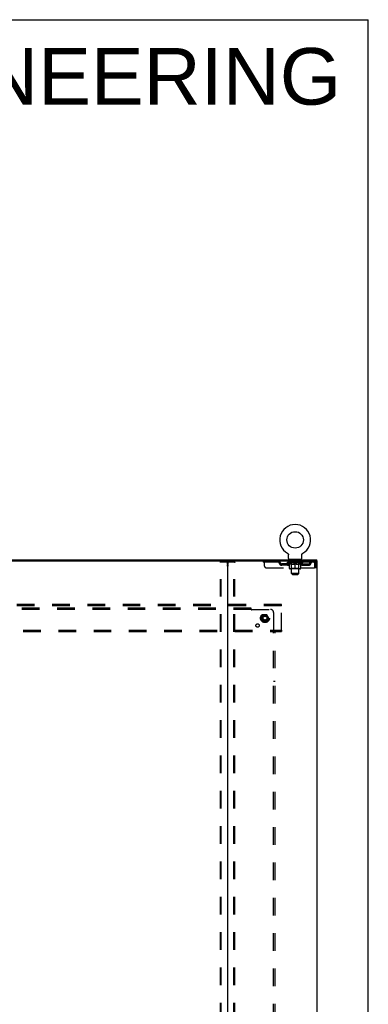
# Model space of a CAD drawing. Header units: inches. Extents: x 0 to 268, y 0 to 174.
# Tile 71 of 71: x 239 to 268, y 91 to 174. Entities that reach past the tile are written whole.
import ezdxf

# ---------------------------------------------------------------- set-up
doc = ezdxf.new("R2010")
doc.units = ezdxf.units.IN
doc.header["$LTSCALE"] = 14.749625
doc.header["$MEASUREMENT"] = 0
doc.linetypes.add('DOT', pattern=[0.2, 0.1, -0.1])
doc.linetypes.add('HIDDEN', pattern=[0.2, 0.1, -0.1])
doc.layers.get('0').update_dxf_attribs({"linetype": 'CONTINUOUS'})
for name, color, linetype in [('DEFAULT_2', 8, 'HIDDEN'), ('DIMENSIONS', 7, 'CONTINUOUS'), ('SUBPANEL', 7, 'CONTINUOUS'), ('WITNESSMARKS', 7, 'CONTINUOUS')]:
    doc.layers.add(name, color=color, linetype=linetype)
doc.styles.get("Standard").update_dxf_attribs({"font": 'arial.ttf'})

msp = doc.modelspace()

# ---------------------------------------------------------------- linework, layer by layer
at = {"color": 7, "linetype": 'Continuous'}
for p, q in [((0, 173.525), (268.175, 173.525)), ((268.175, 0), (268.175, 173.525)), ((261.421, 128.945), (261.42, 128.945)), ((261.42, 128.945), (261.425, 128.943)), ((261.423, 128.944), (261.422, 128.945)), ((261.425, 128.943), (261.429, 128.94)), ((261.429, 128.94), (261.433, 128.937)), ((261.433, 128.937), (261.437, 128.934)), ((261.437, 128.934), (261.441, 128.931)), ((261.441, 128.931), (261.445, 128.928)), ((261.445, 128.928), (261.449, 128.924)), ((261.449, 128.924), (261.452, 128.921)), ((261.452, 128.921), (261.456, 128.917)), ((261.456, 128.917), (261.459, 128.913)), ((261.459, 128.913), (261.463, 128.909)), ((261.462, 128.909), (261.466, 128.905)), ((261.465, 128.905), (261.468, 128.901)), ((261.468, 128.901), (261.471, 128.897)), ((261.471, 128.897), (261.474, 128.892)), ((261.474, 128.892), (261.476, 128.888)), ((261.476, 128.888), (261.479, 128.883)), ((261.479, 128.883), (261.481, 128.879)), ((261.481, 128.879), (261.483, 128.874)), ((261.483, 128.874), (261.485, 128.869)), ((261.485, 128.869), (261.486, 128.865)), ((261.486, 128.865), (261.488, 128.86)), ((261.488, 128.86), (261.489, 128.855)), ((261.489, 128.855), (261.49, 128.85)), ((261.49, 128.85), (261.491, 128.845)), ((261.491, 128.845), (261.492, 128.84)), ((261.492, 128.84), (261.492, 128.835)), ((261.493, 128.825), (261.493, 128.82)), ((261.493, 128.506), (261.493, 128.82)), ((261.556, 128.437), (261.556, 128.407)), ((262.556, 128.437), (261.556, 128.437)), ((262.556, 128.437), (262.556, 128.407)), ((262.618, 128.506), (262.618, 128.82)), ((262.619, 128.835), (262.62, 128.84)), ((262.619, 128.83), (262.619, 128.835)), ((262.62, 128.845), (262.621, 128.85)), ((262.62, 128.84), (262.62, 128.845)), ((262.621, 128.85), (262.622, 128.855)), ((262.622, 128.855), (262.624, 128.86)), ((262.624, 128.86), (262.625, 128.865)), ((262.625, 128.865), (262.627, 128.869)), ((262.627, 128.869), (262.629, 128.874)), ((262.629, 128.874), (262.631, 128.879)), ((262.631, 128.879), (262.633, 128.883)), ((262.633, 128.883), (262.635, 128.888)), ((262.635, 128.888), (262.638, 128.892)), ((262.638, 128.892), (262.64, 128.897)), ((262.64, 128.897), (262.643, 128.901)), ((262.643, 128.901), (262.646, 128.905)), ((262.646, 128.905), (262.649, 128.909)), ((262.649, 128.909), (262.652, 128.913)), ((262.652, 128.913), (262.656, 128.917)), ((262.656, 128.917), (262.659, 128.921)), ((262.659, 128.921), (262.663, 128.924)), ((262.663, 128.924), (262.666, 128.928)), ((262.666, 128.928), (262.67, 128.931)), ((262.67, 128.931), (262.674, 128.934)), ((262.674, 128.934), (262.678, 128.937)), ((262.678, 128.937), (262.682, 128.94)), ((262.682, 128.94), (262.687, 128.943)), ((262.682, 128.94), (262.684, 128.941)), ((262.687, 128.943), (262.691, 128.945)), ((262.69, 128.945), (262.688, 128.944)), ((262.691, 128.945), (262.691, 128.945)), ((263.858, 128.303), (263.858, 128.407)), ((193.62, 128.303), (256.45, 128.303)), ((263.849, 128.303), (263.82, 128.303))]:
    msp.add_line(p, q, dxfattribs=at)
at = {"color": 3, "linetype": 'Continuous'}
for p, q in [((186.212, 128.407), (263.858, 128.407)), ((256.41, 128.263), (256.41, 48.551)), ((256.45, 128.303), (263.82, 128.303)), ((263.849, 128.303), (263.91, 128.303)), ((263.91, 48.511), (263.91, 128.303))]:
    msp.add_line(p, q, dxfattribs=at)
at = {"color": 7, "linetype": 'Continuous'}
for points in [[(261.492, 128.835), (261.493, 128.83), (261.493, 128.825)], [(262.618, 128.82), (262.618, 128.825), (262.619, 128.83)], [(262.618, 128.82), (262.618, 128.825), (262.619, 128.83)]]:
    msp.add_lwpolyline(points, dxfattribs=at)
msp.add_circle((262.056, 130.065), 0.688, dxfattribs=at)
for centre, radius, start, end in [((262.056, 130.065), 1.288, 299.50527, 240.49473), ((261.562, 128.506), 0.069, 180, 265), ((262.549, 128.506), 0.069, 275, 360), ((256.37, 128.263), 0.04, 0, 90)]:
    msp.add_arc(centre, radius, start, end, dxfattribs=at)
at = {"color": 3, "linetype": 'Continuous'}
msp.add_arc((256.45, 128.263), 0.04, 90, 180, dxfattribs=at)
at = {"layer": 'DEFAULT_2', "color": 8, "linetype": 'HIDDEN'}
for p, q in [((261.42, 128.945), (261.42, 128.945)), ((261.428, 128.941), (261.429, 128.94)), ((261.653, 128.437), (261.653, 128.407)), ((261.691, 128.347), (261.691, 128.427)), ((261.761, 128.337), (261.701, 128.337)), ((261.756, 127.256), (261.756, 128.327)), ((262.411, 128.337), (262.351, 128.337)), ((262.356, 127.256), (262.356, 128.327)), ((262.421, 128.347), (262.421, 128.427)), ((262.459, 128.437), (262.459, 128.407)), ((255.806, 48.625), (255.806, 128.19)), ((255.827, 128.22), (256.992, 128.22)), ((255.879, 48.625), (255.879, 128.19)), ((256.94, 48.625), (256.94, 128.19)), ((257.014, 48.625), (257.014, 128.19)), ((259.368, 128.303), (259.368, 128.199)), ((263.639, 128.199), (259.368, 128.199)), ((259.493, 127.866), (259.493, 128.303)), ((259.618, 127.741), (263.672, 127.741)), ((260.468, 128.303), (260.468, 128.199)), ((260.941, 127.948), (260.941, 128.052)), ((261.424, 128.052), (260.941, 128.052)), ((261.424, 127.948), (260.941, 127.948)), ((261.191, 127.948), (261.191, 128.052)), ((261.422, 128.152), (261.422, 128.199)), ((262.689, 128.152), (261.422, 128.152)), ((261.582, 128.041), (261.422, 128.152)), ((261.432, 128.193), (261.432, 128.199)), ((261.441, 128.189), (261.441, 128.193)), ((261.441, 128.189), (262.671, 128.189)), ((261.45, 128.189), (261.45, 128.193)), ((261.451, 128.189), (261.451, 128.193)), ((261.461, 128.193), (261.461, 128.199)), ((261.477, 128.189), (261.477, 128.193)), ((261.479, 128.189), (261.479, 128.193)), ((261.507, 128.193), (261.507, 128.199)), ((261.522, 128.189), (261.522, 128.193)), ((261.524, 128.189), (261.524, 128.193)), ((261.729, 128.192), (261.527, 128.192)), ((261.571, 128.193), (261.571, 128.199)), ((261.572, 128.189), (261.572, 128.192)), ((261.573, 128.189), (261.573, 128.192)), ((261.576, 128.189), (261.576, 128.192)), ((261.582, 128.041), (261.592, 128.041)), ((261.583, 128.189), (261.583, 128.193)), ((261.583, 128.189), (261.583, 128.192)), ((261.586, 128.189), (261.586, 128.193)), ((261.59, 128.189), (261.59, 128.193)), ((261.592, 127.678), (261.592, 128.084)), ((261.594, 128.189), (261.594, 128.192)), ((261.608, 128.189), (261.608, 128.192)), ((261.618, 128.199), (261.618, 128.303)), ((261.626, 128.189), (261.626, 128.192)), ((261.627, 128.189), (261.627, 128.195)), ((262.482, 127.641), (261.629, 127.641)), ((261.647, 128.189), (261.647, 128.192)), ((261.649, 128.193), (261.649, 128.199)), ((261.658, 128.189), (261.658, 128.193)), ((261.662, 128.189), (261.662, 128.193)), ((261.672, 128.189), (261.672, 128.192)), ((261.683, 128.189), (261.683, 128.196)), ((261.699, 128.189), (261.699, 128.192)), ((261.702, 128.189), (261.702, 128.192)), ((261.743, 127.681), (261.703, 127.641)), ((261.729, 128.189), (261.729, 128.192)), ((261.796, 128.192), (261.734, 128.192)), ((261.735, 128.041), (261.914, 128.041)), ((261.739, 128.193), (261.739, 128.199)), ((261.743, 127.681), (261.743, 128.149)), ((262.368, 127.681), (261.743, 127.681)), ((261.746, 128.189), (261.746, 128.193)), ((261.751, 128.189), (261.751, 128.193)), ((261.757, 128.189), (261.757, 128.198)), ((261.761, 128.189), (261.761, 128.192)), ((261.772, 128.189), (261.772, 128.192)), ((261.796, 128.189), (261.796, 128.192)), ((261.871, 128.192), (261.812, 128.192)), ((261.832, 128.189), (261.832, 128.192)), ((261.839, 128.193), (261.839, 128.199)), ((261.843, 128.189), (261.843, 128.193)), ((261.845, 128.189), (261.845, 128.198)), ((261.848, 128.189), (261.848, 128.193)), ((261.855, 128.189), (261.855, 128.193)), ((261.871, 128.189), (261.871, 128.192)), ((261.951, 128.192), (261.897, 128.192)), ((261.91, 128.189), (261.91, 128.192)), ((261.941, 128.192), (262.019, 128.197)), ((261.946, 128.193), (261.946, 128.199)), ((261.946, 128.193), (261.946, 128.199)), ((261.946, 128.199), (261.946, 128.199)), ((261.946, 128.189), (261.946, 128.193)), ((261.95, 128.189), (261.95, 128.193)), ((261.951, 128.189), (261.951, 128.192)), ((261.952, 128.189), (261.952, 128.193)), ((261.987, 128.192), (262.051, 128.192)), ((261.992, 128.189), (261.992, 128.192)), ((261.998, 128.192), (261.998, 128.196)), ((262.019, 128.192), (262.019, 128.197)), ((262.035, 128.189), (262.035, 128.192)), ((262.053, 128.193), (262.053, 128.193)), ((262.053, 128.189), (262.053, 128.193)), ((262.053, 128.189), (262.053, 128.193)), ((262.056, 128.193), (262.056, 128.199)), ((262.056, 128.199), (262.17, 128.192)), ((262.056, 127.641), (262.056, 128.085)), ((262.058, 128.189), (262.058, 128.193)), ((262.058, 128.189), (262.058, 128.193)), ((262.058, 128.193), (262.058, 128.193)), ((262.077, 128.189), (262.077, 128.192)), ((262.077, 128.192), (262.125, 128.192)), ((262.119, 128.189), (262.119, 128.192)), ((262.16, 128.189), (262.16, 128.193)), ((262.16, 128.189), (262.16, 128.192)), ((262.16, 128.192), (262.215, 128.192)), ((262.161, 128.189), (262.161, 128.193)), ((262.165, 128.199), (262.166, 128.199)), ((262.165, 128.193), (262.165, 128.199)), ((262.165, 128.189), (262.165, 128.193)), ((262.166, 128.193), (262.166, 128.199)), ((262.197, 128.041), (262.377, 128.041)), ((262.202, 128.189), (262.202, 128.192)), ((262.241, 128.189), (262.241, 128.192)), ((262.241, 128.192), (262.3, 128.192)), ((262.256, 128.189), (262.256, 128.193)), ((262.264, 128.189), (262.264, 128.193)), ((262.266, 128.189), (262.266, 128.198)), ((262.269, 128.189), (262.269, 128.193)), ((262.272, 128.193), (262.272, 128.199)), ((262.28, 128.189), (262.28, 128.192)), ((262.316, 128.189), (262.316, 128.192)), ((262.316, 128.192), (262.378, 128.192)), ((262.34, 128.189), (262.34, 128.192)), ((262.351, 128.189), (262.351, 128.192)), ((262.355, 128.189), (262.355, 128.198)), ((262.361, 128.189), (262.361, 128.193)), ((262.366, 128.189), (262.366, 128.193)), ((262.368, 127.681), (262.368, 128.149)), ((262.368, 127.681), (262.408, 127.641)), ((262.372, 128.193), (262.372, 128.199)), ((262.383, 128.189), (262.383, 128.192)), ((262.383, 128.192), (262.584, 128.192)), ((262.41, 128.189), (262.41, 128.192)), ((262.413, 128.189), (262.413, 128.192)), ((262.428, 128.189), (262.428, 128.196)), ((262.44, 128.189), (262.44, 128.192)), ((262.449, 128.189), (262.449, 128.193)), ((262.453, 128.189), (262.453, 128.193)), ((262.463, 128.193), (262.463, 128.199)), ((262.464, 128.189), (262.464, 128.192)), ((262.485, 128.189), (262.485, 128.195)), ((262.485, 128.189), (262.485, 128.192)), ((262.493, 128.199), (262.493, 128.303)), ((262.503, 128.189), (262.503, 128.192)), ((262.517, 128.189), (262.517, 128.192)), ((262.519, 127.678), (262.519, 128.084)), ((262.519, 128.041), (262.53, 128.041)), ((262.522, 128.189), (262.522, 128.193)), ((262.525, 128.189), (262.525, 128.193)), ((262.529, 128.189), (262.529, 128.193)), ((262.529, 128.189), (262.529, 128.192)), ((262.53, 128.041), (262.689, 128.152)), ((262.536, 128.189), (262.536, 128.192)), ((262.539, 128.189), (262.539, 128.192)), ((262.539, 128.189), (262.539, 128.192)), ((262.541, 128.193), (262.541, 128.199)), ((262.587, 128.189), (262.587, 128.193)), ((262.59, 128.189), (262.59, 128.193)), ((262.604, 128.193), (262.604, 128.199)), ((262.633, 128.189), (262.633, 128.193)), ((262.635, 128.189), (262.635, 128.193)), ((262.651, 128.193), (262.651, 128.199)), ((262.661, 128.189), (262.661, 128.193)), ((262.662, 128.189), (262.662, 128.193)), ((262.671, 128.189), (262.671, 128.193)), ((262.679, 128.193), (262.679, 128.199)), ((262.687, 128.052), (263.17, 128.052)), ((262.687, 127.948), (263.17, 127.948)), ((262.689, 128.152), (262.689, 128.199)), ((262.92, 127.948), (262.92, 128.052)), ((263.17, 127.948), (263.17, 128.052)), ((263.639, 128.303), (263.639, 128.199)), ((263.672, 128.136), (263.672, 127.741)), ((263.806, 128.136), (263.702, 128.136)), ((263.702, 127.741), (263.702, 128.136)), ((263.806, 127.741), (263.702, 127.741)), ((263.806, 127.741), (263.806, 128.136)), ((262.356, 127.256), (261.756, 127.256)), ((261.825, 127.187), (261.756, 127.256)), ((261.825, 127.187), (262.287, 127.187)), ((262.287, 127.187), (262.356, 127.256)), ((260.91, 124.657), (189.16, 124.657)), ((260.91, 124.553), (189.16, 124.553)), ((260.91, 124.553), (260.91, 124.657)), ((260.91, 122.511), (260.91, 124.553)), ((259.372, 123.805), (259.217, 123.537)), ((259.217, 123.527), (259.372, 123.26)), ((259.689, 123.81), (259.38, 123.81)), ((259.852, 123.537), (259.698, 123.805)), ((259.698, 123.26), (259.852, 123.527)), ((259.689, 123.255), (259.38, 123.255)), ((189.16, 122.511), (260.91, 122.511)), ((189.16, 122.407), (260.91, 122.407)), ((260.91, 122.511), (260.91, 122.407))]:
    msp.add_line(p, q, dxfattribs=at)
for points in [[(255.806, 128.19), (255.807, 128.198), (255.809, 128.205), (255.812, 128.211), (255.816, 128.216), (255.821, 128.219), (255.827, 128.22)], [(255.901, 128.22), (255.895, 128.219), (255.89, 128.216), (255.886, 128.211), (255.882, 128.205), (255.88, 128.198), (255.879, 128.19)], [(256.94, 128.19), (256.939, 128.198), (256.937, 128.205), (256.934, 128.211), (256.929, 128.216), (256.925, 128.219), (256.919, 128.22)], [(256.992, 128.22), (256.998, 128.219), (257.003, 128.216), (257.007, 128.211), (257.011, 128.205), (257.013, 128.198), (257.014, 128.19)], [(261.742, 128.041), (261.717, 128.045), (261.693, 128.051), (261.668, 128.058), (261.643, 128.066), (261.618, 128.074), (261.592, 128.084)], [(261.592, 128.083), (261.617, 128.074), (261.641, 128.065), (261.665, 128.058), (261.688, 128.051), (261.711, 128.046), (261.735, 128.041)], [(262.056, 128.085), (262.03, 128.075), (262.004, 128.066), (261.979, 128.058), (261.954, 128.051), (261.929, 128.045), (261.905, 128.041)], [(261.914, 128.041), (261.938, 128.046), (261.961, 128.051), (261.984, 128.058), (262.008, 128.065), (262.032, 128.074), (262.056, 128.083)], [(262.207, 128.041), (262.182, 128.045), (262.157, 128.051), (262.132, 128.058), (262.107, 128.066), (262.081, 128.075), (262.056, 128.085)], [(262.056, 128.083), (262.08, 128.073), (262.104, 128.065), (262.127, 128.058), (262.151, 128.051), (262.174, 128.045), (262.197, 128.041)], [(262.519, 128.084), (262.493, 128.074), (262.468, 128.065), (262.443, 128.058), (262.418, 128.051), (262.394, 128.045), (262.369, 128.041)], [(262.377, 128.041), (262.4, 128.046), (262.424, 128.051), (262.447, 128.058), (262.471, 128.065), (262.495, 128.074), (262.519, 128.083)], [(263.643, 128.299), (263.641, 128.302), (263.639, 128.303)], [(263.651, 128.19), (263.648, 128.193), (263.646, 128.196), (263.643, 128.198), (263.641, 128.199), (263.639, 128.199)], [(263.643, 128.299), (263.646, 128.294), (263.648, 128.287), (263.651, 128.278), (263.653, 128.267), (263.655, 128.254), (263.658, 128.24), (263.66, 128.225), (263.662, 128.209), (263.665, 128.191), (263.667, 128.173), (263.669, 128.155), (263.672, 128.136)], [(263.651, 128.19), (263.653, 128.185), (263.655, 128.181), (263.658, 128.175), (263.66, 128.17), (263.662, 128.163), (263.665, 128.157), (263.667, 128.15), (263.669, 128.143), (263.672, 128.136)]]:
    msp.add_lwpolyline(points, dxfattribs=at)
for radius in [0.372, 0.356, 0.312, 0.204, 0.188, 0.183, 0.165]:
    msp.add_circle((259.535, 123.532), radius, dxfattribs=at)
at = {"layer": 'DEFAULT_2', "color": 8, "linetype": 'DOT'}
msp.add_circle((259.535, 123.532), 0.17, dxfattribs=at)
at = {"layer": 'DEFAULT_2', "color": 8, "linetype": 'HIDDEN'}
for centre, radius, start, end in [((261.562, 128.506), 0.069, 265, 270), ((261.681, 128.427), 0.01, 0, 90), ((261.701, 128.347), 0.01, 180, 270), ((261.746, 128.327), 0.01, 0, 90), ((262.366, 128.327), 0.01, 90, 180), ((262.411, 128.347), 0.01, 270, 360), ((262.431, 128.427), 0.01, 90, 180), ((262.549, 128.506), 0.069, 270, 275), ((259.618, 127.866), 0.125, 180, 270), ((260.652, 128.136), 0.167, 8.07163, 90), ((260.653, 128.137), 0.0625, 7.98631, 90), ((260.941, 128.177), 0.229, 187.98631, 270), ((260.941, 128.177), 0.125, 188.07163, 270), ((261.424, 128.177), 0.125, 270, 351.92837), ((261.424, 128.177), 0.229, 270, 352.01369), ((261.713, 128.136), 0.167, 90, 171.92837), ((261.629, 127.678), 0.0371, 180, 270), ((261.713, 128.137), 0.0625, 90, 172.01369), ((261.703, 128.149), 0.0398, 0, 90), ((262.408, 128.149), 0.0398, 90, 180), ((262.398, 128.136), 0.167, 8.07163, 90), ((262.399, 128.137), 0.0625, 7.98631, 90), ((262.687, 128.177), 0.229, 187.98631, 270), ((262.482, 127.678), 0.0371, 270, 360), ((262.687, 128.177), 0.125, 188.07163, 270), ((263.17, 128.177), 0.125, 270, 351.92837), ((263.17, 128.177), 0.229, 270, 352.01369), ((263.459, 128.136), 0.167, 90, 171.92837), ((263.459, 128.137), 0.0625, 90, 172.01369), ((263.639, 128.136), 0.167, 0, 90), ((263.639, 128.136), 0.063, 0, 90), ((259.226, 123.532), 0.01, 150.01268, 209.98829), ((259.38, 123.8), 0.01, 90.01235, 149.98915), ((259.689, 123.8), 0.01, 30.01204, 89.98872), ((259.844, 123.532), 0.01, 330.01268, 29.98829), ((259.38, 123.265), 0.01, 210.01204, 269.98872), ((259.689, 123.265), 0.01, 270.01235, 329.98915)]:
    msp.add_arc(centre, radius, start, end, dxfattribs=at)
for centre, major_axis, ratio, start_param, end_param in [((262.056, 128.199), (0.633, 0.007), 0.05963, 2.96643, 3.140963), ((261.403, 128.187), (0.198, 0), 0.060556, 0.430652, 1.470503), ((262.056, 128.199), (0.633, 0), 0.060556, -3.141593, -2.96706), ((261.403, 128.181), (0.198, 0.002), 0.05963, 1.376596, 1.469874), ((262.056, 128.199), (0.633, 0.013), 0.05688, 2.791345, 2.965878), ((261.378, 128.187), (0.198, 0.002), 0.05963, 0.25549, 1.295341), ((261.447, 128.187), (0.198, -0.002), 0.05963, 0.605815, 1.645666), ((262.056, 128.199), (0.633, -0.007), 0.05963, -2.96643, -2.791898), ((261.447, 128.181), (0.198, 0), 0.060556, 1.551758, 1.645036), ((261.378, 128.181), (0.198, 0.004), 0.05688, 1.20151, 1.294789), ((261.448, 128.183), (0.164, 0.002), 0.05963, 1.065228, 1.614276), ((261.428, 128.183), (0.164, 0.003), 0.05688, 0.890143, 1.43919), ((261.486, 128.183), (0.164, 0), 0.060556, 1.240391, 1.789438), ((262.056, 128.199), (0.633, 0.019), 0.052395, 2.616403, 2.790936), ((261.375, 128.187), (0.198, 0.004), 0.05688, 0.080405, 1.120256), ((261.509, 128.187), (0.198, -0.004), 0.05688, 0.7809, 1.820751), ((262.056, 128.199), (0.633, -0.013), 0.05688, -2.791345, -2.616812), ((261.509, 128.181), (0.198, -0.002), 0.05963, 1.72692, 1.820198), ((261.375, 128.181), (0.198, 0.006), 0.052395, 1.026568, 1.119847), ((261.428, 128.183), (0.164, 0.005), 0.052395, 0.715201, 1.264248), ((261.542, 128.183), (0.164, -0.002), 0.05963, 1.415553, 1.9646), ((262.056, 128.199), (0.633, 0.025), 0.046319, 2.441654, 2.616187), ((261.589, 128.187), (0.198, -0.006), 0.052395, 0.955842, 1.995693), ((262.056, 128.199), (0.633, -0.019), 0.052395, -2.616403, -2.44187), ((261.392, 128.187), (0.198, 0.006), 0.052395, -0.094537, 0.945314), ((261.589, 128.181), (0.198, -0.004), 0.05688, 1.902006, 1.995284), ((261.392, 128.181), (0.198, 0.008), 0.046319, 0.851819, 0.945098), ((261.446, 128.183), (0.164, 0.006), 0.046319, 0.540452, 1.089499), ((261.613, 128.183), (0.164, -0.003), 0.05688, 1.590638, 2.139686), ((262.056, 128.199), (0.633, 0.029), 0.038841, 2.267123, 2.441656), ((261.682, 128.187), (0.198, -0.008), 0.046319, 1.130591, 2.170442), ((261.429, 128.187), (0.198, 0.008), 0.046319, -0.269286, 0.770565), ((262.056, 128.199), (0.633, -0.025), 0.046319, -2.441654, -2.267121), ((261.682, 128.181), (0.198, -0.006), 0.052395, 2.076947, 2.170226), ((261.429, 128.181), (0.198, 0.009), 0.038841, 0.677289, 0.770567), ((261.483, 128.183), (0.164, 0.008), 0.038841, 0.365921, 0.914969), ((261.697, 128.183), (0.164, -0.005), 0.052395, 1.76558, 2.314627), ((262.056, 128.199), (0.633, 0.033), 0.030195, 2.09281, 2.267343), ((261.787, 128.187), (0.198, -0.009), 0.038841, 1.305122, 2.344973), ((261.485, 128.187), (0.198, 0.009), 0.038841, -0.443817, 0.596034), ((262.056, 128.199), (0.633, -0.029), 0.038841, -2.267123, -2.092591), ((261.787, 128.181), (0.198, -0.008), 0.046319, 2.251696, 2.344975), ((261.485, 128.181), (0.198, 0.01), 0.030195, 0.502975, 0.596254), ((261.537, 128.183), (0.164, 0.009), 0.030195, 0.191608, 0.740655), ((261.793, 128.183), (0.164, -0.006), 0.046319, 1.940329, 2.489376), ((261.558, 128.187), (0.198, 0.01), 0.030195, -0.61813, 0.421721), ((262.056, 128.199), (0.633, 0.036), 0.020645, 1.918687, 2.09322), ((261.9, 128.187), (0.198, -0.01), 0.030195, 1.479435, 2.519286), ((262.056, 128.199), (0.633, -0.033), 0.030195, -2.09281, -1.918277), ((261.9, 128.181), (0.198, -0.009), 0.038841, 2.426227, 2.519505), ((261.558, 128.181), (0.198, 0.011), 0.020645, 0.328852, 0.422131), ((261.607, 128.183), (0.164, 0.009), 0.020645, 0.017485, 0.566532), ((261.896, 128.183), (0.164, -0.008), 0.038841, 2.11486, 2.663907), ((261.647, 128.187), (0.198, 0.011), 0.020645, -0.792253, 0.247598), ((262.056, 128.199), (0.633, 0.038), 0.010478, 1.744704, 1.919237), ((262.018, 128.187), (0.198, -0.011), 0.020645, 1.653558, 2.693409), ((262.056, 128.199), (0.633, -0.036), 0.020645, -1.918687, -1.744154), ((262.018, 128.181), (0.198, -0.01), 0.030195, 2.60054, 2.693819), ((261.647, 128.181), (0.198, 0.012), 0.010478, 0.154869, 0.248148), ((261.691, 128.183), (0.164, 0.01), 0.010478, 6.126688, 6.675735), ((262.005, 128.183), (0.164, -0.009), 0.030195, 2.289173, 2.83822), ((261.748, 128.187), (0.198, 0.012), 0.010478, -0.966236, -0.000846), ((262.136, 128.187), (0.198, -0.012), 0.010478, 1.827541, 2.867392), ((262.056, 128.199), (0.633, -0.038), 0.010478, -1.744704, -1.570171), ((262.136, 128.181), (0.198, -0.011), 0.020645, 2.774664, 2.867942), ((262.114, 128.183), (0.164, -0.009), 0.020645, 2.463296, 3.012344), ((261.975, 128.187), (0.198, 0.012), 0.010478, 0.274201, 1.314052), ((261.889, 128.183), (0.164, 0.01), 0.010478, -0.000298, 0.504314), ((261.859, 128.181), (0.198, 0.012), 0.010478, 0.192946, 0.399283), ((262.056, 128.199), (0.633, 0.038), 0.010478, -1.578586, -1.396888), ((262.253, 128.181), (0.198, -0.012), 0.010478, 2.948646, 3.041925), ((262.223, 128.183), (0.164, -0.01), 0.010478, 2.637279, 3.142076), ((262.094, 128.187), (0.198, 0.011), 0.020645, 0.448184, 1.488034), ((261.997, 128.183), (0.164, 0.009), 0.020645, 0.129249, 0.678296), ((261.975, 128.181), (0.198, 0.011), 0.020645, 0.273651, 0.366929), ((262.363, 128.187), (0.198, -0.012), 0.010478, -3.140747, -2.175357), ((262.056, 128.199), (0.633, 0.036), 0.020645, -1.397439, -1.222906), ((262.056, 128.199), (0.633, -0.038), 0.010478, 1.222355, 1.396888), ((262.212, 128.187), (0.198, 0.01), 0.030195, 0.622307, 1.662158), ((262.107, 128.183), (0.164, 0.009), 0.030195, 0.303372, 0.852419), ((262.42, 128.183), (0.164, -0.01), 0.010478, 2.749043, 3.29809), ((262.464, 128.187), (0.198, -0.011), 0.020645, 2.893995, 3.933846), ((262.094, 128.181), (0.198, 0.01), 0.030195, 0.447774, 0.541052), ((262.464, 128.181), (0.198, -0.012), 0.010478, 2.893445, 2.986723), ((262.056, 128.199), (0.633, 0.033), 0.030195, -1.223315, -1.048783), ((262.056, 128.199), (0.633, -0.036), 0.020645, 1.048373, 1.222906), ((262.325, 128.187), (0.198, 0.009), 0.038841, 0.79662, 1.836471), ((262.215, 128.183), (0.164, 0.008), 0.038841, 0.477686, 1.026733), ((262.504, 128.183), (0.164, -0.009), 0.020645, 2.57506, 3.124108), ((262.553, 128.187), (0.198, -0.01), 0.030195, 2.719872, 3.759723), ((262.429, 128.187), (0.198, 0.008), 0.046319, 0.971151, 2.011002), ((262.212, 128.181), (0.198, 0.009), 0.038841, 0.622087, 0.715366), ((262.553, 128.181), (0.198, -0.011), 0.020645, 2.719462, 2.812741), ((262.056, 128.199), (0.633, 0.029), 0.038841, -1.049002, -0.874469), ((262.056, 128.199), (0.633, -0.033), 0.030195, 0.87425, 1.048783), ((262.319, 128.183), (0.164, 0.006), 0.046319, 0.652216, 1.201263), ((262.523, 128.187), (0.198, 0.006), 0.052395, 1.1459, 2.185751), ((262.574, 128.183), (0.164, -0.009), 0.030195, 2.400937, 2.949985), ((262.627, 128.187), (0.198, -0.009), 0.038841, 2.545558, 3.585409), ((262.414, 128.183), (0.164, 0.005), 0.052395, 0.826965, 1.376012), ((262.325, 128.181), (0.198, 0.008), 0.046319, 0.796618, 0.889896), ((262.627, 128.181), (0.198, -0.01), 0.030195, 2.545339, 2.638617), ((262.602, 128.187), (0.198, 0.004), 0.05688, 1.320842, 2.360692), ((262.056, 128.199), (0.633, 0.025), 0.046319, -0.874471, -0.699939), ((262.056, 128.199), (0.633, -0.029), 0.038841, 0.699936, 0.874469), ((262.683, 128.187), (0.198, -0.008), 0.046319, 2.371028, 3.410879), ((262.629, 128.183), (0.164, -0.008), 0.038841, 2.226624, 2.775671), ((262.665, 128.187), (0.198, 0.002), 0.05963, 1.495927, 2.535778), ((262.499, 128.183), (0.164, 0.003), 0.05688, 1.001907, 1.550954), ((262.72, 128.187), (0.198, -0.006), 0.052395, 2.196279, 3.23613), ((262.429, 128.181), (0.198, 0.006), 0.052395, 0.971367, 1.064645), ((262.665, 128.183), (0.164, -0.006), 0.046319, 2.052093, 2.601141), ((262.709, 128.187), (0.198, 0), 0.060556, 1.671089, 2.71094), ((262.683, 128.181), (0.198, -0.009), 0.038841, 2.371026, 2.464304), ((262.737, 128.187), (0.198, -0.004), 0.05688, 2.021337, 3.061188), ((262.056, 128.199), (0.633, 0.019), 0.052395, -0.699723, -0.52519), ((262.056, 128.199), (0.633, -0.025), 0.046319, 0.525406, 0.699939), ((262.733, 128.187), (0.198, -0.002), 0.05963, 1.846251, 2.886102), ((262.57, 128.183), (0.164, 0.002), 0.05963, 1.176993, 1.72604), ((262.684, 128.183), (0.164, -0.005), 0.052395, 1.877344, 2.426392), ((262.625, 128.183), (0.164, 0), 0.060556, 1.352155, 1.901202), ((262.683, 128.183), (0.164, -0.003), 0.05688, 1.702402, 2.25145), ((262.663, 128.183), (0.164, -0.002), 0.05963, 1.527317, 2.076364), ((262.523, 128.181), (0.198, 0.004), 0.05688, 1.146309, 1.239587), ((262.72, 128.181), (0.198, -0.008), 0.046319, 2.196495, 2.289773), ((262.056, 128.199), (0.633, 0.013), 0.05688, -0.524781, -0.350248), ((262.056, 128.199), (0.633, -0.019), 0.052395, 0.350657, 0.52519), ((262.602, 128.181), (0.198, 0.002), 0.05963, 1.321394, 1.414673), ((262.737, 128.181), (0.198, -0.006), 0.052395, 2.021746, 2.115024), ((262.056, 128.199), (0.633, 0.007), 0.05963, -0.349695, -0.175162), ((262.056, 128.199), (0.633, -0.013), 0.05688, 0.175715, 0.350248), ((262.665, 128.181), (0.198, 0), 0.060556, 1.496556, 1.589835), ((262.733, 128.181), (0.198, -0.004), 0.05688, 1.846804, 1.940083), ((262.709, 128.181), (0.198, -0.002), 0.05963, 1.671719, 1.764997), ((262.056, 128.199), (0.633, 0), 0.060556, -0.174533, 0), ((262.056, 128.199), (0.633, -0.007), 0.05963, 0.000629, 0.175162)]:
    msp.add_ellipse(centre, major_axis=major_axis, ratio=ratio, start_param=start_param, end_param=end_param, dxfattribs=at)
at = {"layer": 'SUBPANEL', "color": 8, "linetype": 'HIDDEN'}
for p, q in [((258.378, 124.376), (191.691, 124.376)), ((258.378, 124.251), (191.691, 124.251)), ((254.253, 124.251), (254.253, 124.376)), ((258.378, 124.21), (258.378, 124.376)), ((258.414, 124.251), (260.003, 124.251)), ((260.253, 124.001), (260.253, 122.411)), ((260.213, 122.376), (260.378, 122.376)), ((260.253, 54.438), (260.253, 122.376)), ((260.272, 122.393), (260.265, 122.4)), ((260.378, 54.438), (260.378, 122.376)), ((260.253, 118.251), (260.378, 118.251))]:
    msp.add_line(p, q, dxfattribs=at)
for points in [[(258.378, 124.289), (258.38, 124.287), (258.382, 124.285), (258.384, 124.282), (258.385, 124.28), (258.387, 124.278), (258.389, 124.276), (258.391, 124.275), (258.392, 124.273), (258.394, 124.271), (258.396, 124.27), (258.401, 124.264)], [(258.378, 124.21), (258.38, 124.211), (258.382, 124.212), (258.384, 124.213), (258.386, 124.214), (258.388, 124.215), (258.389, 124.216), (258.391, 124.218), (258.393, 124.22), (258.394, 124.221), (258.395, 124.223), (258.397, 124.225), (258.398, 124.228), (258.4, 124.23), (258.401, 124.232)], [(258.401, 124.264), (258.403, 124.262), (258.405, 124.26), (258.407, 124.258), (258.409, 124.256), (258.411, 124.254), (258.412, 124.253), (258.414, 124.251)], [(258.401, 124.232), (258.404, 124.237), (258.406, 124.24), (258.407, 124.242), (258.409, 124.245), (258.411, 124.247), (258.412, 124.249), (258.414, 124.251)], [(260.213, 122.376), (260.213, 122.378), (260.214, 122.38), (260.215, 122.382), (260.216, 122.383), (260.217, 122.385), (260.219, 122.387), (260.22, 122.388), (260.222, 122.39), (260.224, 122.391), (260.226, 122.393), (260.228, 122.394), (260.23, 122.396), (260.232, 122.397), (260.235, 122.399), (260.24, 122.402)], [(260.24, 122.402), (260.242, 122.403), (260.245, 122.405), (260.247, 122.406), (260.25, 122.408), (260.252, 122.41), (260.253, 122.411)], [(260.265, 122.4), (260.263, 122.402), (260.261, 122.404), (260.259, 122.406), (260.257, 122.408), (260.255, 122.41), (260.253, 122.411)], [(260.292, 122.376), (260.29, 122.378), (260.287, 122.379), (260.285, 122.381), (260.283, 122.383), (260.281, 122.385), (260.279, 122.386), (260.277, 122.388), (260.276, 122.39), (260.274, 122.391), (260.272, 122.393)]]:
    msp.add_lwpolyline(points, dxfattribs=at)
for centre, radius in [((259.535, 123.532), 0.25), ((258.916, 122.913), 0.141)]:
    msp.add_circle(centre, radius, dxfattribs=at)
msp.add_arc((260.003, 124.001), 0.25, 0, 90, dxfattribs=at)
at = {"layer": 'WITNESSMARKS', "color": 40, "linetype": 'Continuous'}
for p, q in [((256.347, 128.178), (256.472, 128.178)), ((256.347, 128.116), (256.472, 128.116)), ((256.347, 128.053), (256.472, 128.053)), ((256.347, 127.928), (256.472, 127.928))]:
    msp.add_line(p, q, dxfattribs=at)

# ---------------------------------------------------------------- texts
at = {"layer": 'DIMENSIONS', "color": 2, "linetype": 'Continuous', "insert": (206.046, 171.158), "char_height": 4.7325, "width": 119.52641, "attachment_point": 2, "line_spacing_factor": 0.9}
msp.add_mtext('SAGINAW CONTROL & ENGINEERING\\PSCE-N80XM7818SS', dxfattribs=at)

doc.saveas('drawing.dxf')
